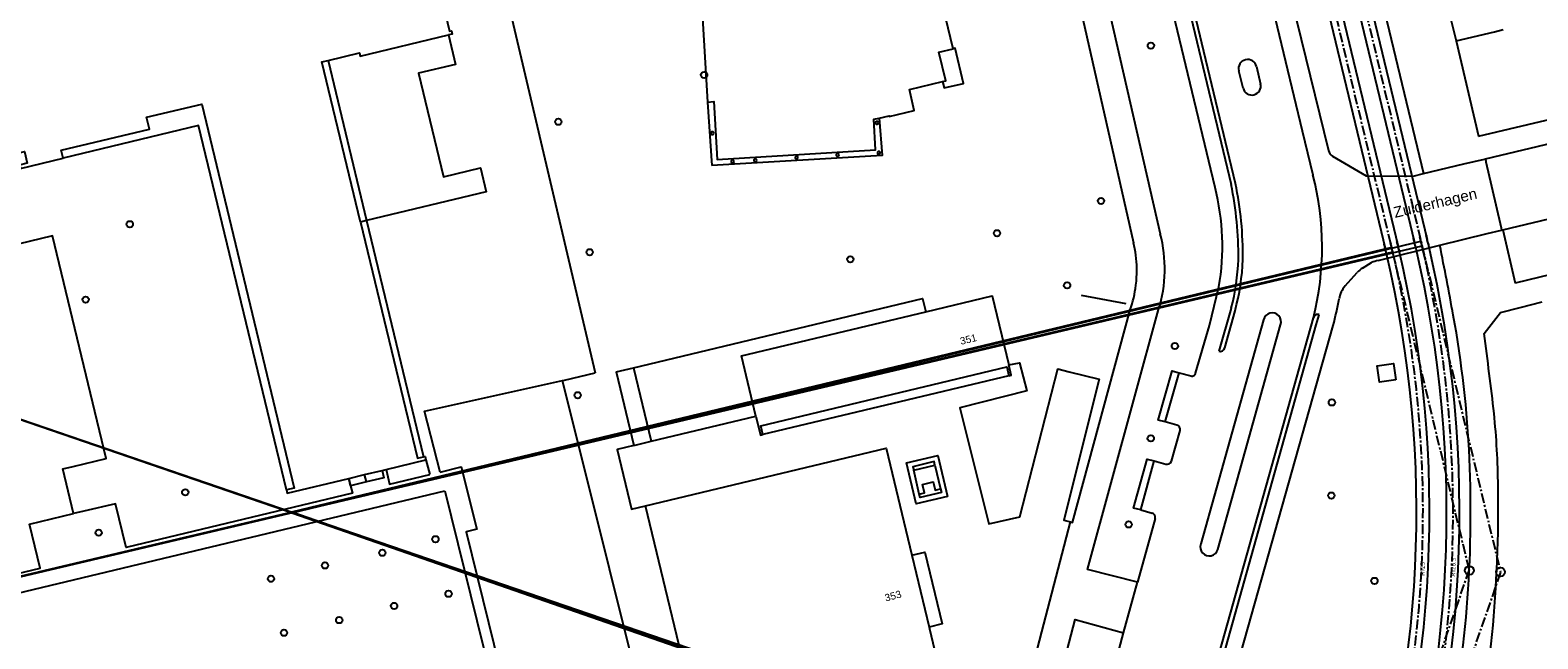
# Model space of a CAD drawing. Header units: millimetres. Extents: x 96940 to 101272, y 432237 to 434659.
# Tile 199 of 256: x 97486 to 97652, y 433405 to 433472. Entities that reach past the tile are written whole.
import ezdxf

# ---------------------------------------------------------------- set-up
doc = ezdxf.new("R2010")
doc.units = ezdxf.units.MM
doc.linetypes.add('CENTER', pattern=[35.225022, 22.015639, -4.403128, 4.403128, -4.403128])
for name, color, linetype in [('Ondergrond_Nieuw_IP', 8, 'Continuous'), ('R_BN_T_B_Spoor', 1, 'Continuous'), ('R_BN_T_N_Hartspoor', 1, 'CENTER'), ('R_BN_T_N_HOOGTELIJN', 7, 'Continuous')]:
    doc.layers.add(name, color=color, linetype=linetype)
doc.styles.add('DSV_ARIAL', font='arial.ttf')
doc.styles.add('ISO', font='iso.shx')

# ---------------------------------------------------------------- blocks, each defined once
blk = doc.blocks.new('NUTSKAST')
at = {"color": 0}
blk.add_circle((0, 0), 0.35, dxfattribs=at)
blk = doc.blocks.new('BOOM')
at = {"color": 0}
blk.add_circle((0, 0), 0.35, dxfattribs=at)

msp = doc.modelspace()

# ---------------------------------------------------------------- linework, layer by layer
at = {"layer": 'Ondergrond_Nieuw_IP'}
msp.add_line((97531.61, 433421.12), (97540.048, 433387.004), dxfattribs=at)
for points in [[(97606.714, 433542.528), (97613.449, 433514.524), (97626.354, 433460.865)], [(97606.714, 433542.528), (97613.449, 433514.524), (97626.354, 433460.865)], [(97616.723, 433454.627), (97595.691, 433542.089)], [(97598.128, 433539.889), (97599.291, 433535.018), (97618.494, 433454.961)], [(97618.973, 433455.076), (97598.719, 433539.51)], [(97616.178, 433511.981), (97629.248, 433458.704)], [(97597.002, 433509.202), (97610.662, 433449.493)], [(97626.354, 433510.156), (97626.482, 433509.507), (97626.909, 433509.587), (97639.77, 433456.163)], [(97594.336, 433507.155), (97600.23, 433481.51), (97599.19, 433481.29), (97599.99, 433477.75), (97601.04, 433477.96), (97607.7, 433448.53)], [(97533.931, 433494.699), (97534.966, 433490.564), (97546.161, 433442.915)], [(97527.7, 433490.34), (97532.15, 433471.89), (97532.37, 433471.93), (97532.45, 433471.57), (97532.04, 433471.472)], [(97560.086, 433473.357), (97560.659, 433464.066), (97561.343, 433464.106), (97561.726, 433457.732), (97579.195, 433458.796), (97579.012, 433462.154), (97579.606, 433462.289), (97580.718, 433462.54), (97580.732, 433462.482), (97583.494, 433463.143), (97582.951, 433465.45), (97586.612, 433466.321), (97586.97, 433466.407), (97586.195, 433469.565), (97587.773, 433469.945), (97584.731, 433482.617)], [(97642.31, 433475.1), (97643.35, 433470.81)], [(97642.31, 433475.1), (97643.35, 433470.81)], [(97522.301, 433450.81), (97518.04, 433468.49), (97518.719, 433468.654), (97522.18, 433469.49), (97522.27, 433469.13), (97532.04, 433471.472)], [(97532.04, 433471.472), (97532.8, 433468.22), (97528.72, 433467.24), (97531.48, 433455.8), (97535.55, 433456.78), (97536.19, 433454.16), (97522.98, 433450.974), (97522.301, 433450.81)], [(97643.35, 433470.81), (97647.6, 433471.82)], [(97643.35, 433470.81), (97647.6, 433471.82)], [(97643.35, 433470.81), (97645.84, 433460.31)], [(97647.6, 433471.82), (97648.56, 433472.07)], [(97586.612, 433466.321), (97586.78, 433465.618), (97588.924, 433466.128), (97588.003, 433469.999), (97587.773, 433469.945)], [(97518.719, 433468.654), (97522.98, 433450.974)], [(97619.814, 433465.579), (97619.338, 433467.518)], [(97621.305, 433467.991), (97621.758, 433466.043)], [(97646.6, 433457.779), (97675.57, 433464.71003)], [(97490.61, 433418.61), (97489.43, 433423.54), (97490.571, 433423.814), (97494.22, 433424.69), (97488.28, 433449.28), (97483.28, 433448.07), (97480.98, 433457.6), (97485.17, 433458.61), (97485.49, 433457.3), (97484.63, 433457.09), (97484.72, 433456.73), (97489.45, 433457.88), (97489.24, 433458.74), (97498.98, 433461.08), (97498.66, 433462.38), (97504.76, 433463.84), (97514.98, 433421.43), (97514.12, 433421.22), (97514.21, 433420.85), (97521.002, 433422.49)], [(97560.659, 433464.066), (97561.11, 433457.036)], [(97645.84, 433460.31), (97656.73, 433462.87)], [(97514.12, 433421.22), (97504.42, 433461.48), (97489.45, 433457.88)], [(97579.606, 433462.289), (97579.927, 433458.176), (97561.11, 433457.036)], [(97626.354, 433460.865), (97627.537, 433456.013)], [(97626.354, 433460.865), (97627.537, 433456.013)], [(97629.692, 433458.09), (97633.406, 433455.895), (97638.592, 433455.87), (97639.77, 433456.163)], [(97639.77, 433456.163), (97644.226, 433457.229), (97646.499, 433457.756)], [(97646.499, 433457.756), (97646.6, 433457.779)], [(97646.6, 433457.779), (97646.655, 433457.461)], [(97646.655, 433457.461), (97647.269, 433454.774)], [(97648.52, 433449.93), (97673.77, 433455.98)], [(97673.77, 433455.98), (97675.17, 433450.19), (97649.87, 433444.04)], [(97466.786, 433451.836), (97467.55, 433452.02), (97467.02, 433454.25), (97471.25, 433455.26), (97474.426, 433442.079), (97474.7, 433440.94), (97469.63, 433439.72), (97470.8, 433434.86), (97465.95, 433433.69), (97467.12, 433428.83), (97462.26, 433427.66), (97463.53, 433422.39), (97468.39, 433423.56), (97469.57, 433418.69), (97474.43, 433419.86), (97475.59, 433415), (97480.46, 433416.17), (97481.63, 433411.31), (97486.92, 433412.58), (97485.75, 433417.44), (97490.61, 433418.61)], [(97647.269, 433454.774), (97648.32, 433450.182), (97648.366, 433449.897)], [(97522.301, 433450.81), (97528.59, 433424.72), (97529.27, 433424.88), (97529.44, 433424.92), (97529.53, 433424.55)], [(97522.98, 433450.974), (97529.27, 433424.88)], [(97641.554, 433448.251), (97646.793, 433449.528), (97648.366, 433449.897)], [(97648.366, 433449.897), (97648.52, 433449.93)], [(97648.52, 433449.93), (97649.87, 433444.04)], [(97634.736, 433446.561), (97641.554, 433448.251)], [(97633.024, 433445.73), (97633.998, 433446.325)], [(97631.103, 433443.753), (97632.425, 433445.241)], [(97546.161, 433442.915), (97548.22, 433434.15)], [(97584.755, 433440.893), (97592.1, 433442.65), (97593.937, 433435.022)], [(97606.89, 433441.78), (97601.972, 433442.707)], [(97614.563, 433434.123), (97616.118, 433439.368), (97617.155, 433443.65)], [(97552.467, 433434.712), (97584.406, 433442.351), (97584.755, 433440.893)], [(97552.467, 433434.712), (97584.406, 433442.351), (97584.755, 433440.893)], [(97565.983, 433429.381), (97564.39, 433436.02), (97584.755, 433440.893)], [(97600.766, 433417.69), (97600.96, 433417.64), (97607.35, 433441.11)], [(97608.136, 433411.028), (97602.642, 433412.434), (97610.49, 433441.14)], [(97618.505, 433441.292), (97617.122, 433436.537)], [(97617.787, 433436.91), (97618.925, 433441.008)], [(97646.44, 433438.5), (97648.25, 433440.83), (97650.446, 433441.381)], [(97650.446, 433441.381), (97652.87, 433441.99)], [(97614.135, 433392.253), (97627.597, 433440.239)], [(97614.623, 433392.116), (97627.898, 433439.439), (97628.236, 433440.578)], [(97622.089, 433440.005), (97615.132, 433415.249)], [(97616.232, 433391.3), (97629.774, 433439.399)], [(97617.031, 433414.655), (97623.957, 433439.46)], [(97531.12, 433423.17), (97529.39, 433429.92), (97544.638, 433433.298), (97544.83, 433433.34), (97548.22, 433434.15)], [(97550.551, 433434.251), (97552.467, 433434.712)], [(97550.551, 433434.251), (97552.505, 433426.134)], [(97552.467, 433434.712), (97554.42, 433426.595)], [(97565.983, 433429.381), (97566.49, 433427.27), (97566.75, 433427.33), (97566.52, 433428.3), (97593.71, 433434.8), (97593.95, 433433.84), (97594.21, 433433.89), (97593.937, 433435.022)], [(97593.937, 433435.022), (97595.1, 433435.27), (97595.93, 433432.15), (97588.52, 433430.29), (97591.73, 433417.46), (97595.15, 433418.24), (97599.35, 433434.59), (97600.592, 433434.278), (97603.93, 433433.44), (97600.03, 433417.88), (97600.766, 433417.69)], [(97611.227, 433428.73), (97610.452, 433428.919), (97611.986, 433434.386), (97612.742, 433434.136)], [(97611.227, 433428.73), (97612.742, 433434.136)], [(97612.742, 433434.136), (97614.061, 433433.815)], [(97636.706, 433433.394), (97634.873, 433433.14), (97634.644, 433434.941), (97636.441, 433435.169), (97636.706, 433433.394)], [(97565.026, 433394.017), (97555.01, 433391.71), (97544.638, 433433.298)], [(97593.95, 433433.84), (97566.75, 433427.33)], [(97554.42, 433426.595), (97565.983, 433429.381)], [(97554.42, 433426.595), (97565.983, 433429.381)], [(97612.496, 433428.386), (97611.227, 433428.73)], [(97611.907, 433424.396), (97612.855, 433427.775)], [(97552.505, 433426.134), (97550.66, 433425.69), (97552.25, 433419.1), (97553.8, 433419.47)], [(97552.505, 433426.134), (97554.42, 433426.595)], [(97553.8, 433419.47), (97580.37, 433425.85), (97583.221, 433414), (97585.125, 433406.081), (97585.171, 433405.891), (97586.29, 433401.24), (97578.16, 433399.27), (97578.443, 433398.102)], [(97525.143, 433423.49), (97529.53, 433424.55)], [(97529.53, 433424.55), (97529.97, 433422.91)], [(97587.17, 433420.51), (97583.71, 433419.69), (97582.64, 433424.21), (97586.1, 433425.03), (97587.17, 433420.51)], [(97585.76, 433423.95), (97585.68, 433424.35), (97583.34, 433423.78), (97583.43, 433423.4)], [(97608.512, 433419.037), (97607.726, 433419.194), (97609.228, 433424.635), (97610.005, 433424.417)], [(97608.512, 433419.037), (97610.005, 433424.417)], [(97610.005, 433424.417), (97611.275, 433424.065)], [(97521.002, 433422.49), (97521.2, 433421.69), (97521.41, 433420.86), (97496.41, 433414.87), (97495.24, 433419.7), (97491.75, 433418.878), (97490.61, 433418.61)], [(97521.002, 433422.49), (97522.747, 433422.912), (97524.701, 433423.384), (97525.143, 433423.49)], [(97521.2, 433421.69), (97521.002, 433422.49)], [(97522.95, 433422.1), (97522.747, 433422.912)], [(97524.701, 433423.384), (97524.89, 433422.57), (97522.95, 433422.1)], [(97525.143, 433423.49), (97525.52, 433421.85), (97529.97, 433422.91)], [(97531.12, 433423.17), (97533.42, 433423.76), (97535.14, 433416.88), (97533.98, 433416.58), (97541.355, 433386.683), (97542.5858, 433381.69429)], [(97583.43, 433423.4), (97585.76, 433423.95)], [(97584.04, 433420.77), (97583.43, 433423.4)], [(97585.76, 433423.95), (97586.388, 433421.332), (97586.48, 433420.95), (97584.14, 433420.38), (97584.04, 433420.77)], [(97470.03405, 433395.15482), (97467.5, 433405.76), (97531.61, 433421.12)], [(97522.95, 433422.1), (97521.2, 433421.69)], [(97584.04, 433420.77), (97584.61, 433420.9), (97584.4, 433421.83), (97585.57, 433422.12), (97585.79, 433421.19), (97586.388, 433421.332)], [(97578.443, 433398.102), (97578.65, 433397.25), (97574.958, 433396.357), (97565.04, 433393.96), (97565.026, 433394.017), (97564.53, 433396.01), (97559.72, 433394.87), (97553.8, 433419.47)], [(97596.892, 433402.865), (97600.766, 433417.69)], [(97610.107, 433418.05), (97608.136, 433411.028)], [(97608.512, 433419.037), (97609.767, 433418.672)], [(97583.221, 433414), (97584.67, 433414.35), (97586.58, 433406.44), (97585.125, 433406.081)], [(97606.597, 433405.449), (97608.136, 433411.028)], [(97591.956, 433371.205), (97601.263, 433406.909), (97606.597, 433405.449)], [(97605.782, 433402.38), (97606.597, 433405.449)]]:
    msp.add_lwpolyline(points, dxfattribs=at)
for centre, radius, start, end in [((97620.32195, 433467.75261), 1.01154, 13.6312977, 193.4108409), ((97620.77972, 433465.83731), 0.99967, 194.9748307, 11.8739094), ((97561.17987, 433460.62822), 0.16013, 359.9220264, 119.9219801), ((97579.36789, 433461.76425), 0.16011, 119.9335491, 359.9104659), ((97579.36787, 433461.76422), 0.16013, 359.9220302, 119.9219839), ((97561.17989, 433460.62825), 0.16011, 119.9335491, 359.9104659), ((97563.42318, 433457.50175), 0.15982, 120.1126398, 0.0895566), ((97563.42316, 433457.50172), 0.15984, 0.1012057, 120.1009875), ((97565.92789, 433457.61825), 0.16011, 119.9335491, 359.9104659), ((97565.92787, 433457.61822), 0.16013, 359.9220302, 119.9219839), ((97570.47289, 433457.91325), 0.16011, 119.9335491, 359.9104658), ((97570.47287, 433457.91322), 0.16013, 359.9220359, 119.9219896), ((97575.01589, 433458.21525), 0.16011, 119.9335491, 359.9104659), ((97575.01587, 433458.21522), 0.16013, 359.9220244, 119.9219782), ((97579.57689, 433458.45625), 0.16011, 119.9335491, 359.9104659), ((97579.57687, 433458.45622), 0.16013, 359.9220264, 119.9219801), ((97630.31606, 433459.00881), 1.11071, 195.9280577, 235.8153601), ((97596.41837, 433448.00752), 32.13187, 346.0089752, 14.4268977), ((97596.41837, 433448.00752), 32.13187, 346.0089752, 14.4268977), ((97590.753, 433448.10795), 26.77572, 350.4160661, 14.0913603), ((97581.88812, 433447.23638), 37.41204, 359.1463486, 11.9158067), ((97581.83864, 433447.23328), 37.95351, 359.1526452, 11.9255304), ((97596.11439, 433445.61428), 15.05581, 342.7116983, 14.9290339), ((97595.44241, 433445.4417), 12.64066, 1.26156, 14.1413673), ((97284.85415, 433375.68028), 364.00727, 10.2607137, 11.4998948), ((97594.88236, 433447.5122), 24.42786, 345.2480027, 358.0453342), ((97595.9225, 433447.41054), 23.87692, 344.4459303, 358.2274936), ((97635.51113, 433442.86516), 3.77625, 101.8450326, 113.6217732), ((97595.14926, 433445.51544), 12.93236, 352.4668154, 0.9063338), ((97634.1312, 433443.76237), 2.25776, 119.3666991, 139.086992), ((97594.5799, 433445.4575), 13.48986, 341.1992039, 353.0278311), ((97633.1661, 433441.90744), 2.76812, 138.1855223, 171.5542083), ((97590.91336, 433449.64851), 40.18957, 345.2246878, 349.4847113), ((97623.04317, 433439.80162), 0.9756, 339.502765, 167.9674033), ((97628.07071, 433440.11782), 0.48896, 70.2420243, 165.6513461), ((97529.33808, 433419.64679), 115.60198, 2.5003591, 10.4024395), ((97257.77536, 433385.10658), 392.315, 6.5238284, 7.8221369), ((97617.2641, 433437.06296), 0.54482, 254.8817253, 343.6946051), ((97614.19111, 433434.16603), 0.37437, 249.6620452, 353.4000007), ((97558.03877, 433420.74934), 89.95564, 0.5673033, 5.6976271), ((97612.33328, 433427.87942), 0.53207, 348.6819472, 72.1917526), ((97611.41031, 433424.5755), 0.52813, 255.1548048, 340.1303706), ((97510.26157, 433418.74036), 134.69989, 355.5205084, 2.5315531), ((97501.1417, 433419.25587), 146.86765, 354.5277364, 0.9301342), ((97609.59465, 433418.17387), 0.52711, 346.4089022, 70.9152295), ((97616.0722, 433414.92226), 0.99535, 160.8365617, 344.4244685), ((97503.4878, 433420.60405), 141.60477, 348.2593383, 354.9827875), ((97504.20185, 433420.73604), 143.97342, 347.3309904, 353.825218)]:
    msp.add_arc(centre, radius, start, end, dxfattribs=at)
at = {"layer": 'R_BN_T_B_Spoor'}
for p, q in [((97542.80563, 433847.56189), (97638.76706, 433448.53874)), ((97544.20085, 433847.89743), (97640.16228, 433448.87428)), ((97539.9755, 433845.21687), (97635.55854, 433447.76712)), ((97541.37072, 433845.55241), (97636.95376, 433448.10266)), ((97639.45302, 433449.18264), (97639.35579, 433449.15926)), ((97640.15063, 433449.35041), (97639.95617, 433449.30364)), ((97635.32868, 433448.29525), (97635.52314, 433448.34201)), ((97636.22075, 433448.50978), (97636.12352, 433448.4864)), ((97636.45264, 433447.53661), (97636.35532, 433447.51364)), ((97636.91836, 433448.67755), (97636.7239, 433448.63079)), ((97637.15094, 433447.70147), (97636.95629, 433447.65552)), ((97638.56095, 433448.9681), (97638.75541, 433449.01487)), ((97638.79196, 433447.99865), (97638.98661, 433448.04461)), ((97639.68491, 433448.20947), (97639.58759, 433448.18649)), ((97640.38322, 433448.37433), (97640.18857, 433448.32838)), ((97635.55969, 433447.3258), (97635.75434, 433447.37175))]:
    msp.add_line(p, q, dxfattribs=at)
for points in [[(97639.58759, 433448.18649, 0.001041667), (97639.35579, 433449.15926)], [(97640.28589, 433448.35135, 0.001041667), (97640.0534, 433449.32702)], [(97635.65701, 433447.34878, 0.001041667), (97635.42591, 433448.31863)], [(97636.35532, 433447.51364, 0.001041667), (97636.12352, 433448.4864)], [(97637.05362, 433447.6785, 0.001041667), (97636.82113, 433448.65417)], [(97638.88929, 433448.02163, 0.001041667), (97638.65818, 433448.99149)]]:
    msp.add_lwpolyline(points, format="xyb", dxfattribs=at)
for centre in [(97644.81928, 433412.32802), (97644.81928, 433412.32802), (97648.25387, 433412.15962), (97648.25387, 433412.15962)]:
    msp.add_circle(centre, 0.48855, dxfattribs=at)
for centre, radius, start in [((97514.69973, 433418.79226), 125.7175, 341.1171955), ((97514.72029, 433418.70687), 127.5825, 341.0731332), ((97514.72029, 433418.70687), 129.0175, 341.0731332), ((97514.69973, 433418.79226), 124.2825, 341.1171955)]:
    msp.add_arc(centre, radius, start, 13.2835912, dxfattribs=at)
at = {"layer": 'R_BN_T_N_Hartspoor', "ltscale": 0.05}
for p, q in [((97539.08834, 433866.08753), (97648.25387, 433412.15962)), ((97644.79464, 433412.43045), (97536.14153, 433864.22768)), ((97644.79464, 433412.43045), (97595.53233, 433270.34214)), ((97648.26218, 433412.12503), (97625.10179, 433345.48864))]:
    msp.add_line(p, q, dxfattribs=at)
for centre, radius, start in [((97514.69973, 433418.79226), 125, 341.1171955), ((97514.72029, 433418.70687), 128.3, 341.0731332)]:
    msp.add_arc(centre, radius, start, 13.2835912, dxfattribs=at)
at = {"layer": 'R_BN_T_N_HOOGTELIJN'}
for p, q in [((97405.88874, 433456.01011), (97632.97254, 433378.33808)), ((97409.05953, 433454.938), (97636.08354, 433377.09135)), ((97402.77658, 433392.36859), (97636.35532, 433447.51364)), ((97406.00886, 433393.04145), (97639.58759, 433448.18649)), ((97514.69973, 433418.79226), (97636.23556, 433448.02052)), ((97514.72029, 433418.70687), (97639.46462, 433448.70674)), ((97514.69973, 433418.79226), (97632.8039, 433377.8453)), ((97514.72029, 433418.70687), (97635.91001, 433376.58572))]:
    msp.add_line(p, q, dxfattribs=at)

# ---------------------------------------------------------------- block references
at = {"layer": 'Ondergrond_Nieuw_IP'}
for name, p in [('BOOM', (97609.629, 433470.297)), ('NUTSKAST', (97560.272, 433467.053)), ('BOOM', (97544.17, 433461.88)), ('BOOM', (97604.127, 433453.137)), ('BOOM', (97496.811, 433450.573)), ('BOOM', (97592.631, 433449.577)), ('BOOM', (97547.63, 433447.48)), ('BOOM', (97576.422, 433446.696)), ('BOOM', (97600.376, 433443.814)), ('BOOM', (97491.935, 433442.241)), ('BOOM', (97612.284, 433437.115)), ('BOOM', (97546.3, 433431.68)), ('BOOM', (97629.63, 433430.883)), ('BOOM', (97609.621, 433426.915)), ('BOOM', (97502.94, 433420.96)), ('BOOM', (97629.572, 433420.601)), ('BOOM', (97607.173, 433417.406)), ('BOOM', (97493.38, 433416.5)), ('BOOM', (97530.59, 433415.78)), ('BOOM', (97524.72, 433414.28)), ('BOOM', (97518.38, 433412.88)), ('BOOM', (97512.41, 433411.41)), ('BOOM', (97634.334, 433411.177)), ('BOOM', (97532.03, 433409.75)), ('BOOM', (97526.02, 433408.41)), ('BOOM', (97519.95, 433406.84)), ('BOOM', (97513.85, 433405.44))]:
    msp.add_blockref(name, p, dxfattribs=at)

# ---------------------------------------------------------------- texts
at = {"layer": 'Ondergrond_Nieuw_IP', "style": 'DSV_ARIAL'}
for s, height, rotation, p in [('Zuiderhagen', 1.2, 13.299584, (97636.60599, 433451.25785)), ('351', 0.8, 13.827795, (97588.65, 433437.24)), ('353', 0.8, 15.42597, (97580.35, 433408.88))]:
    msp.add_text(s, height=height, rotation=rotation, dxfattribs=at).set_placement(p)
at = {"layer": 'R_BN_T_B_Spoor', "color": 7, "char_height": 0.5, "attachment_point": 4, "rotation": 88, "style": 'ISO'}
for s, insert in [('R125', (97639.62147, 433411.7424)), ('R128.3', (97642.99745, 433411.64028))]:
    msp.add_mtext(s, dxfattribs=dict(at, insert=insert))

doc.saveas('drawing.dxf')
